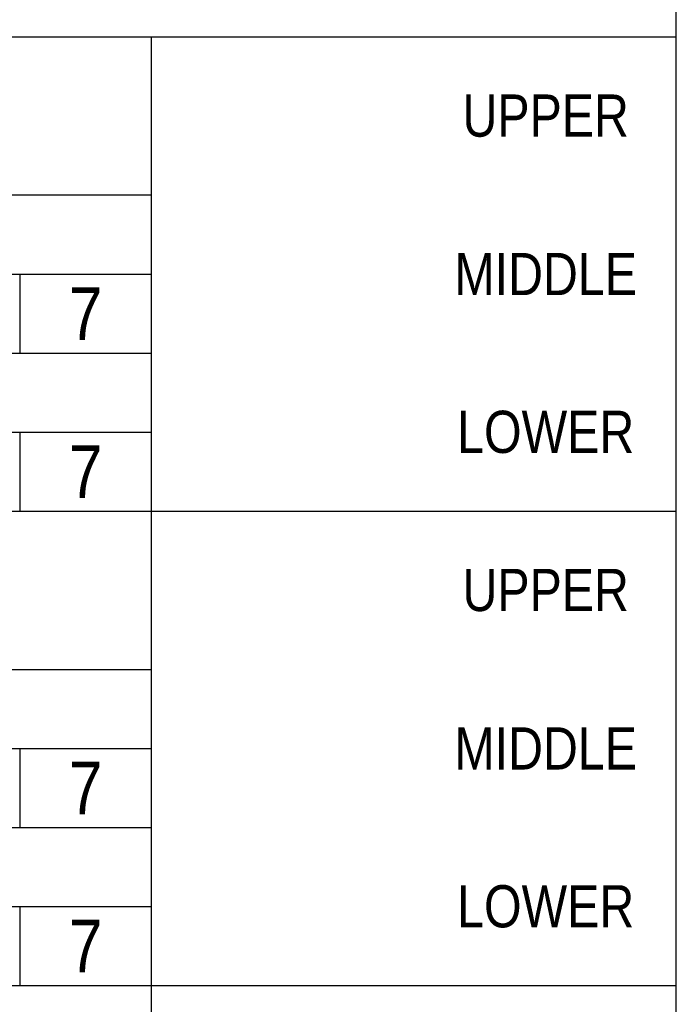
# Model space of a CAD drawing. Extents: x 104 to 429, y -181 to 40.
# Tile 14 of 16: x 290 to 315, y -103 to -66. Entities that reach past the tile are written whole.
import ezdxf

# ---------------------------------------------------------------- set-up
doc = ezdxf.new("R2010")
doc.units = 0
for name, color, linetype in [('DIECUT', 1, 'CONTINUOUS'), ('SHEET', 5, 'CONTINUOUS'), ('TEXT', 7, 'CONTINUOUS')]:
    doc.layers.add(name, color=color, linetype=linetype)
doc.styles.add('MX_NOTE_STANDARD', font='txt.shx', dxfattribs={"bigfont": 'extfont.shx'})

msp = doc.modelspace()

# ---------------------------------------------------------------- linework, layer by layer
at = {"layer": 'DIECUT', "linetype": 'Continuous'}
for p, q in [((255.307, -66.216), (295.307, -66.216)), ((295.307, -84.216), (295.307, -66.216)), ((255.307, -72.216), (295.307, -72.216)), ((255.307, -78.216), (295.307, -78.216)), ((255.307, -84.216), (295.307, -84.216)), ((295.307, -102.216), (295.307, -84.216)), ((255.307, -90.216), (295.307, -90.216)), ((255.307, -96.216), (295.307, -96.216)), ((255.307, -102.216), (295.307, -102.216)), ((295.307, -120.216), (295.307, -102.216))]:
    msp.add_line(p, q, dxfattribs=at)
at = {"layer": 'DIECUT', "color": 5, "linetype": 'Continuous'}
for p, q in [((255.307, -75.216), (295.307, -75.216)), ((255.307, -81.216), (295.307, -81.216)), ((255.307, -93.216), (295.307, -93.216)), ((255.307, -99.216), (295.307, -99.216))]:
    msp.add_line(p, q, dxfattribs=at)
at = {"layer": 'SHEET', "linetype": 'Continuous'}
for p, q in [((315.216, -66.216), (315.216, -58.452)), ((295.307, -66.216), (315.216, -66.216)), ((315.216, -84.216), (315.216, -66.216)), ((290.307, -75.216), (290.307, -78.216)), ((290.307, -81.216), (290.307, -84.216)), ((295.307, -84.216), (315.216, -84.216)), ((315.216, -102.216), (315.216, -84.216)), ((290.307, -93.216), (290.307, -96.216)), ((290.307, -99.216), (290.307, -102.216)), ((295.307, -102.216), (315.216, -102.216)), ((315.216, -120.216), (315.216, -102.216))]:
    msp.add_line(p, q, dxfattribs=at)

# ---------------------------------------------------------------- texts
at = {"layer": 'SHEET', "linetype": 'Continuous', "char_height": 1.6, "width": 9.90903, "attachment_point": 5, "style": 'MX_NOTE_STANDARD'}
for s, insert in [('\\fArial Narrow|b0|i0|c0|p34;UPPER', (310.261, -69.216)), ('{\\fArial Narrow|b0|i0|c0|p34;MIDDLE}', (310.261, -75.216)), ('\\fArial Narrow|b0|i0|c0|p34;LOWER', (310.261, -81.216)), ('\\fArial Narrow|b0|i0|c0|p34;UPPER', (310.261, -87.216)), ('{\\fArial Narrow|b0|i0|c0|p34;MIDDLE}', (310.261, -93.216)), ('\\fArial Narrow|b0|i0|c0|p34;LOWER', (310.261, -99.216))]:
    msp.add_mtext(s, dxfattribs=dict(at, insert=insert))
at = {"layer": 'TEXT', "linetype": 'Continuous', "char_height": 2, "width": 5, "attachment_point": 5, "style": 'MX_NOTE_STANDARD'}
for insert in [(292.807, -76.716), (292.807, -82.716), (292.807, -94.716), (292.807, -100.716)]:
    msp.add_mtext('{\\fArial Narrow|b0|i0|c0|p34;7}', dxfattribs=dict(at, insert=insert))

doc.saveas('drawing.dxf')
